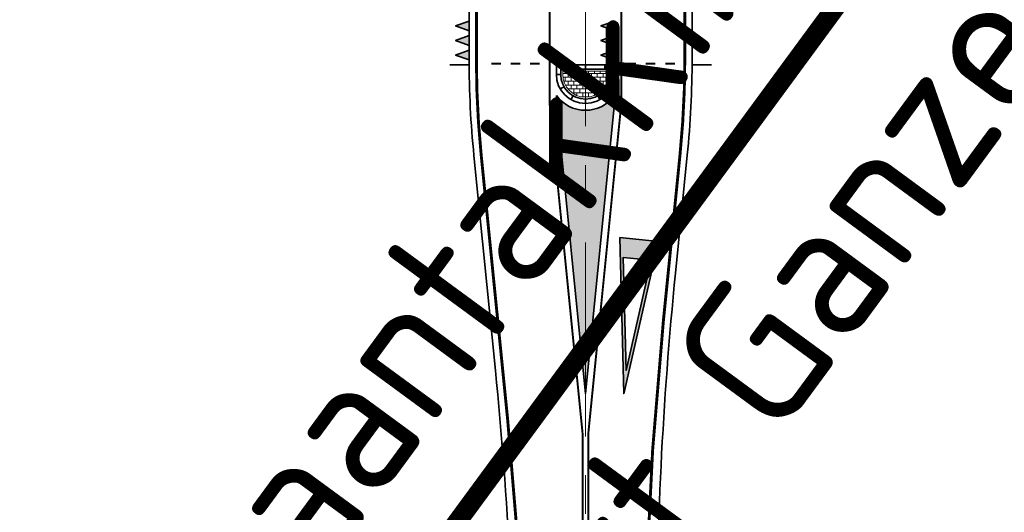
# Model space of a CAD drawing. Header units: metres. Extents: x -699 to 2316, y -1199 to 781.
# Tile 78 of 256: x 977 to 1028, y -645 to -620. Entities that reach past the tile are written whole.
import ezdxf

# ---------------------------------------------------------------- set-up
doc = ezdxf.new("R2010")
doc.units = ezdxf.units.M
doc.linetypes.add('AM-AS', pattern=[16, 10, -2, 2, -2])
for name, color, linetype, lineweight in [('B-WE-AM-AS-G', 10, 'AM-AS', 18), ('N-WE-VH-KANTVERHARDING-G', 210, 'Continuous', 35), ('N-WE-VH-VERHARDING_BETONSTRAATSTEEN-A', 252, 'Continuous', 18), ('N-WE-VW-MARKERING_DWARS_DRIEHOEK_5070-G', 7, 'VW-HAAIETAND70-L-N', 35), ('N-WE-VW-MARKERING_LANGS_STREEP_DOORGETROKKEN_010-G', 7, 'Continuous', 13), ('N-WE-VW-MARKERING_LANGS_STREEP_DOORGETROKKEN_015-G', 7, 'Continuous', 13), ('N-WE-VW-MARKERING_PUNTSTUK-G', 7, 'Continuous', 35), ('N-WE-VW-MARKERING_SYMBOOL-G', 7, 'Continuous', 35)]:
    doc.layers.add(name, color=color, linetype=linetype, lineweight=lineweight)
doc.styles.add('NLCS-ISO', font='NLCS-ISO.ttf')
doc.linetypes.add('VW-HAAIETAND70-L-N', pattern='A,0,-0.5,[149,NLCS.SHX,S=1,R=0,X=-0.625,Y=0],-0.5', length=1)
pattern_1 = [(360, (0.5000000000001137, 214.832890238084), (0.2000000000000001, 0.1499999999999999), [0.2, -0.2]), (90, (0.5000000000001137, 214.832890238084), (-0.2, 1.10217807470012e-16), [])]

# ---------------------------------------------------------------- blocks, each defined once
blk = doc.blocks.new('VW8000')
h = blk.add_hatch(color=256)
h.paths.add_polyline_path([(-0.9999999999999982, 7.999999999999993), (-2.664535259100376e-15, 1.4210854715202e-14), (0.9999999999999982, 7.999999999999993)])
h.paths.add_polyline_path([(0.7238326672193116, 6.999999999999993), (-1.77635683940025e-15, 1.209338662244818), (-0.7238326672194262, 6.999999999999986)], flags=16)
for points in [[(-0.9999999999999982, 7.999999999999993), (-2.664535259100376e-15, 1.4210854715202e-14), (0.9999999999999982, 7.999999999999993)], [(0.7238326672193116, 6.999999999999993), (-1.77635683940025e-15, 1.209338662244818), (-0.7238326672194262, 6.999999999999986)]]:
    blk.add_lwpolyline(points, close=True)
blk = doc.blocks.new('NLCS_Haai70')
at = {"linetype": 'Continuous'}
blk.add_hatch(color=256, dxfattribs=at).paths.add_polyline_path([(-0.25, 0), (0.2499999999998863, 2.273736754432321e-13), (2.842170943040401e-14, -0.7000000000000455)])
blk.add_lwpolyline([(-0.25, 0), (0.2499999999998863, 2.273736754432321e-13), (2.842170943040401e-14, -0.7000000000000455)], close=True, dxfattribs=at)
blk = doc.blocks.new('NLCS_Rotondepoot_7.3_R18_1fo')
at = {"layer": 'N-WE-VH-VERHARDING_BETONSTRAATSTEEN-A'}
h = blk.add_hatch(dxfattribs=at)
h.set_pattern_fill('VB-KLINKERVERHARDING', color=256, scale=0.2, angle=-2.544443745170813e-14, style=0, pattern_type=2)
h.set_pattern_definition(pattern_1)
edge = h.paths.add_edge_path()
edge.add_line((-30.42499999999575, 1.175000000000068), (-30.59999999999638, 1.175000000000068))
edge.add_arc((-30.59999999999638, 5.684341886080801e-14), 1.175000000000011, 90, 270)
edge.add_line((-30.59999999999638, -1.174999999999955), (-30.42499999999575, -1.174999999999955))
edge.add_line((-30.42499999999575, -1.174999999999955), (-30.42499999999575, 1.175000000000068))
h = blk.add_hatch(dxfattribs=at)
h.set_pattern_fill('VB-KLINKERVERHARDING', color=256, scale=0.2, angle=-2.544443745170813e-14, style=0, pattern_type=2)
h.set_pattern_definition(pattern_1)
edge = h.paths.add_edge_path()
edge.add_line((-30.42499999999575, 1.175000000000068), (-30.59999999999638, 1.175000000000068))
edge.add_arc((-30.59999999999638, 5.684341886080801e-14), 1.175000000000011, 90, 270)
edge.add_line((-30.59999999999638, -1.174999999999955), (-30.42499999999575, -1.174999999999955))
edge.add_line((-30.42499999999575, -1.174999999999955), (-30.42499999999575, 1.175000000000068))
at = {"layer": 'N-WE-VW-MARKERING_PUNTSTUK-G'}
h = blk.add_hatch(color=256, dxfattribs=at)
edge = h.paths.add_edge_path()
edge.add_line((-31.68282039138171, 1.500000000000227), (-32.08254353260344, 1.500000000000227))
edge.add_line((-32.08254353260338, 1.500000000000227), (-47.08254353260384, 5.684341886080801e-14))
edge.add_line((-47.08254353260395, 0), (-32.0825435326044, -1.499999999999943))
edge.add_line((-32.0825435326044, -1.5), (-31.68282039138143, -1.5))
edge.add_arc((-30.59999999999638, 2.273736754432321e-13), 1.849999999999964, 125.8247743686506, 234.1752256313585, ccw=False)
at = {"layer": 'B-WE-AM-AS-G'}
blk.add_lwpolyline([(-97.2788820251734, 0), (0, 0)], dxfattribs=at)
at = {"layer": 'N-WE-VH-KANTVERHARDING-G'}
blk.add_lwpolyline([(-97.27888202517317, 3.650000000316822), (-65.7821080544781, 3.649999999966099, 0.02492232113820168), (-45.88136424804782, 4.642561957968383), (-34.78838872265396, 5.751859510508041, -0.02492232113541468), (-29.81320277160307, 6.00000000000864), (-25.45584412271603, 6.00000000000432, 0.2238875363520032), (-13.88500588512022, 11.45454545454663, -0.02391034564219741), (-12.72792206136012, 12.72792206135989)], format="xyb", dxfattribs=at)
at = {"layer": 'N-WE-VH-KANTVERHARDING-G', "flags": 128}
for points in [[(-30.09999999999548, 6.00000000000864), (-30.09999999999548, 7.00000000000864)], [(-31.23692176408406, 1.104516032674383), (-31.34931972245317, 1.299430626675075)], [(-30.59999999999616, 1.275000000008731), (-30.59999999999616, 1.50000000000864)], [(-31.70451603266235, 0.6369217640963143), (-31.89943062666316, 0.7493197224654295)], [(-30.09999999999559, 1.000000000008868), (-30.32499999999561, 1.000000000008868)], [(-31.87499999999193, 4.320099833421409e-12), (-32.09999999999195, 4.320099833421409e-12)], [(-30.09999999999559, 8.640199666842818e-12), (-30.32499999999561, 8.640199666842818e-12)], [(-31.70451603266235, -0.6369217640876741), (-31.89943062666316, -0.749319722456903)], [(-30.09999999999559, -0.9999999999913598), (-30.32499999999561, -0.9999999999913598)], [(-31.23692176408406, -1.104516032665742), (-31.34931972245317, -1.299430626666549)], [(-30.59999999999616, -1.49999999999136), (-30.59999999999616, -1.274999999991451)], [(-30.09999999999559, -5.499999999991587), (-30.09999999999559, -6.499999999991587)]]:
    blk.add_lwpolyline(points, dxfattribs=at)
at = {"layer": 'N-WE-VH-KANTVERHARDING-G'}
for points in [[(-30.09999999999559, 1.50000000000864), (-30.59999999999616, 1.500000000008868, 0.9999999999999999), (-30.59999999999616, -1.499999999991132), (-30.09999999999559, -1.49999999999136)], [(-30.32499999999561, 1.275000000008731), (-30.59999999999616, 1.275000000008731, 1), (-30.59999999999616, -1.274999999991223), (-30.32499999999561, -1.274999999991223)]]:
    blk.add_lwpolyline(points, format="xyb", close=True, dxfattribs=at)
at = {"layer": 'N-WE-VH-KANTVERHARDING-G', "flags": 128}
blk.add_lwpolyline([(-12.72792206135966, -12.72792206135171, -0.04066528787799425), (-14.62019151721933, -10.49999999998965, 0.2415313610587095), (-24.36698586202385, -5.49999999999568), (-29.78826496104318, -5.49999999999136, -0.02492232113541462), (-34.76345091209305, -5.251859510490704), (-40.85642643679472, -4.642561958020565, 0.02492232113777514), (-60.75717024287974, -3.650000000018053), (-97.27888202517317, -3.650000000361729)], format="xyb", dxfattribs=at)
at = {"layer": 'N-WE-VH-VERHARDING_BETONSTRAATSTEEN-A'}
blk.add_lwpolyline([(-30.42499999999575, 1.175000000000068), (-30.59999999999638, 1.175000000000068, 1), (-30.59999999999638, -1.174999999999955), (-30.42499999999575, -1.174999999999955)], format="xyb", close=True, dxfattribs=at)
blk.add_lwpolyline([(-30.42499999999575, 1.175000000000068), (-30.59999999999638, 1.175000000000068, 1), (-30.59999999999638, -1.174999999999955), (-30.42499999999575, -1.174999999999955)], format="xyb", close=True, dxfattribs=at)
at = {"layer": 'N-WE-VW-MARKERING_LANGS_STREEP_DOORGETROKKEN_010-G', "const_width": 0.1}
for points in [[(-30.04999999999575, 4.862216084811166), (-30.04999999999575, 4.362216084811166)], [(-30.04999999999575, 3.862216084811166), (-30.04999999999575, 3.362216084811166)], [(-30.04999999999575, 2.862216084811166), (-30.04999999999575, 2.362216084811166)], [(-49.09999999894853, -0.1500000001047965), (-32.09999999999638, -1.849999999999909)], [(-30.04999999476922, -2.112153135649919), (-30.04999999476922, -2.612153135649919)], [(-30.04999999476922, -3.112153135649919), (-30.04999999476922, -3.612153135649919)], [(-30.04999999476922, -4.112153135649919), (-30.04999999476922, -4.612153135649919)]]:
    blk.add_lwpolyline(points, dxfattribs=at)
blk.add_lwpolyline([(-32.09999999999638, -1.849999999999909), (-17.55277755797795, -1.850000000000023, -0.05255267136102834), (-17.55277755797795, 1.850000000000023), (-32.09999999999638, 1.850000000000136), (-49.09999999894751, 0.1500000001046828)], format="xyb", dxfattribs=at)
at = {"layer": 'N-WE-VW-MARKERING_LANGS_STREEP_DOORGETROKKEN_015-G', "const_width": 0.15}
blk.add_lwpolyline([(-71.26340469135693, 3.025000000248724), (-68.26340469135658, 3.025000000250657, 0.02492232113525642), (-48.36266088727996, 4.017561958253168), (-34.7510748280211, 5.378720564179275, -0.0249223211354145), (-29.81320277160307, 5.62500000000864), (-25.45584412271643, 5.62500000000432, 0.2238875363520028), (-13.59573492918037, 11.2159090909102, -0.02391034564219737), (-12.462757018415, 12.46275701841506)], format="xyb", dxfattribs=at)
at = {"layer": 'N-WE-VW-MARKERING_LANGS_STREEP_DOORGETROKKEN_015-G', "const_width": 0.1}
for points in [[(-71.26340469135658, 0.1500000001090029), (-49.09999999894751, 0.1500000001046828)], [(-71.26340469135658, -0.1500000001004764), (-49.09999999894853, -0.1500000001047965)]]:
    blk.add_lwpolyline(points, dxfattribs=at)
at = {"layer": 'N-WE-VW-MARKERING_LANGS_STREEP_DOORGETROKKEN_015-G', "const_width": 0.15, "flags": 128}
blk.add_lwpolyline([(-12.46275701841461, -12.46275701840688, -0.04066528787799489), (-14.31560419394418, -10.28124999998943, 0.2415313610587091), (-24.36698586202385, -5.12499999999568), (-29.7882649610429, -5.12499999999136, -0.02492232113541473), (-34.72613701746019, -4.878720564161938), (-43.33772307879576, -4.017561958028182, 0.02492232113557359), (-63.23846688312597, -3.02500000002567), (-71.26340469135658, -3.02500000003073)], format="xyb", dxfattribs=at)
at = {"layer": 'N-WE-VW-MARKERING_PUNTSTUK-G'}
blk.add_lwpolyline([(-31.68282039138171, 1.500000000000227), (-32.08254353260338, 1.500000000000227), (-47.08254353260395, 0), (-32.0825435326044, -1.5), (-31.68282039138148, -1.5, -0.5114530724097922)], format="xyb", close=True, dxfattribs=at)
at = {"layer": 'N-WE-VW-MARKERING_DWARS_DRIEHOEK_5070-G', "rotation": 180}
for p in [(-29.59999999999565, 5.999999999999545), (-28.84999999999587, 6), (-28.0999999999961, 6.000000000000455), (-29.59999999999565, -1.500000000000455), (-28.84999999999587, -1.5), (-28.0999999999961, -1.499999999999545)]:
    blk.add_blockref('NLCS_Haai70', p, dxfattribs=at)
at = {"layer": 'N-WE-VW-MARKERING_SYMBOOL-G', "rotation": 264.2894068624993}
blk.add_blockref('VW8000', (-47.08254353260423, -1.971789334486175), dxfattribs=at)

msp = doc.modelspace()

# ---------------------------------------------------------------- linework, layer by layer
at = {"const_width": 1}
msp.add_lwpolyline([(1131.843740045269, -465.9732515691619), (951.7474070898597, -711.1164010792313)], dxfattribs=at)

# ---------------------------------------------------------------- block references
at = {"rotation": 90}
msp.add_blockref('NLCS_Rotondepoot_7.3_R18_1fo', (1006.608620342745, -591.7505621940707), dxfattribs=at)

# ---------------------------------------------------------------- texts
at = {"style": 'NLCS-ISO'}
for s, p in [('voorbeeld aantakking parallelweg en bushalte+wachtstrook', (965.7014178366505, -685.4552304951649)), ('t.b.v. project Ganzenweg - Knardijk', (982.7510561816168, -687.2110767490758))]:
    msp.add_text(s, height=7.2, rotation=53.69684444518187, dxfattribs=at).set_placement(p)

doc.saveas('drawing.dxf')
